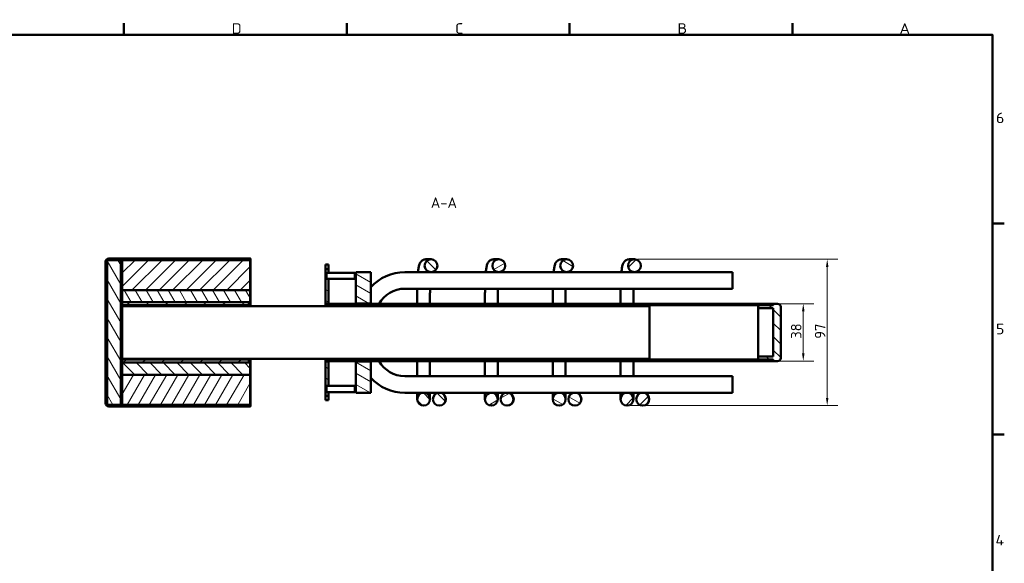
# Model space of a CAD drawing. Header units: millimetres. Extents: x 17 to 1184, y 7 to 835.
# Tile 4 of 4: x 527 to 1181, y 475 to 835. Entities that reach past the tile are written whole.
import ezdxf

# ---------------------------------------------------------------- set-up
doc = ezdxf.new("R2010")
doc.units = ezdxf.units.MM
doc.header["$LTSCALE"] = 2
for name, color, linetype, lineweight in [('Bemaßung', 7, 'Continuous', 15), ('Rahmen', 7, 'Continuous', 50), ('Schraffur', 7, 'Continuous', 18), ('Sichtbar', 7, 'Continuous', 50), ('Symbol', 7, 'Continuous', 18)]:
    doc.layers.add(name, color=color, linetype=linetype, lineweight=lineweight)
doc.styles.add('Notiztext (DIN)', font='isocpeur.ttf')
doc.styles.add('PohlCon Text gedehnt 110%', font='isocpeur.ttf', dxfattribs={"width": 1.1})
doc.styles.add('PohlCon Text normal (DIN)', font='isocpeur.ttf')
doc.dimstyles.new('POHLCON (DIN)', dxfattribs={"dimscale": 2, "dimtxt": 3.5, "dimasz": 2.55, "dimexe": 3.5, "dimexo": 1.1, "dimgap": 0.6, "dimtad": 1, "dimrnd": 1e-08, "dimtxsty": 'PohlCon Text normal (DIN)', "dimcen": 0.09, "dimdle": 10, "dimclrd": 256, "dimclre": 256, "dimclrt": 256, "dimadec": 1, "dimazin": 2, "dimtfac": 0.771429, "dimtmove": 0, "dimatfit": 3, "dimfxl": 1, "dimtolj": 1, "dimlwd": -1, "dimlwe": -1, "dimarcsym": 0})
pattern_1 = [(45, (0, 0), (-4.490128, 4.490128), [])]
pattern_2 = [(135.0002, (0, 0), (-4.49011, -4.490145), [])]
pattern_3 = [(120.0002, (0, 0), (-5.49925, -3.175017), [])]
pattern_4 = [(30, (0, 0), (-3.175002, 5.49926), [])]
pattern_5 = [(150.00025, (0, 0), (-3.174976, -5.499275), [])]
pattern_6 = [(60, (0, 0), (-5.49926, 3.175002), [])]

# ---------------------------------------------------------------- blocks, each defined once
blk = doc.blocks.new('Ränder Vorgaberahmen')
at = {"layer": 'Rahmen'}
for p, q in [((298.25, 412.5), (298.25, 416.4)), ((372.19, 412.5), (372.19, 416.4)), ((446.12, 412.5), (446.12, 416.4)), ((520.06, 412.5), (520.06, 416.4)), ((586.5, 350), (590.4, 350)), ((586.5, 280), (590.4, 280))]:
    blk.add_line(p, q, dxfattribs=at)
at = {"layer": 'Rahmen', "flags": 128}
blk.add_lwpolyline([(12.5, 7.5), (12.5, 412.5), (586.5, 412.5), (586.5, 7.5), (12.5, 7.5)], dxfattribs=at)
at = {"layer": 'Symbol', "char_height": 3.5, "attachment_point": 7, "style": 'PohlCon Text gedehnt 110%'}
for s, insert in [('D', (334.01, 412.9)), ('C', (408.14, 412.9)), ('B', (481.89, 412.9)), ('A', (555.63, 412.9)), ('6', (587.63, 383.25)), ('5', (587.63, 313.25)), ('4', (587.45, 243.25))]:
    blk.add_mtext(s, dxfattribs=dict(at, insert=insert))
blk = doc.blocks.new('*D13')
at = {"layer": 'Bemaßung', "transparency": 16777216}
for p, q in [((1029.58, 646.72), (1054.38, 646.72)), ((1047.38, 613.82), (1047.38, 641.62)), ((1029.58, 608.72), (1054.38, 608.72))]:
    blk.add_line(p, q, dxfattribs=at)
for points in [[(1046.53, 641.62), (1048.23, 641.62), (1047.38, 646.72)], [(1046.53, 613.82), (1048.23, 613.82), (1047.38, 608.72)]]:
    blk.add_solid(points, dxfattribs=at)
at = {"layer": 'Defpoints', "color": 0, "transparency": 16777216}
for p in [(1027.38, 646.72), (1047.38, 646.72), (1027.38, 608.72)]:
    blk.add_point(p, dxfattribs=at)
at = {"layer": 'Bemaßung', "transparency": 16777216, "insert": (1039.18, 623.52), "char_height": 7, "attachment_point": 1, "rotation": 90, "style": 'PohlCon Text normal (DIN)'}
blk.add_mtext('\\A1;38', dxfattribs=at)
blk = doc.blocks.new('*D19')
at = {"layer": 'Bemaßung', "transparency": 16777216}
for p, q in [((937.52, 676.22), (1070.26, 676.22)), ((1063.26, 584.32), (1063.26, 671.12)), ((932.58, 579.22), (1070.26, 579.22))]:
    blk.add_line(p, q, dxfattribs=at)
for points in [[(1062.41, 671.12), (1064.11, 671.12), (1063.26, 676.22)], [(1062.41, 584.32), (1064.11, 584.32), (1063.26, 579.22)]]:
    blk.add_solid(points, dxfattribs=at)
at = {"layer": 'Defpoints', "color": 0, "transparency": 16777216}
for p in [(935.32, 676.22), (1063.26, 676.22), (930.38, 579.22)]:
    blk.add_point(p, dxfattribs=at)
at = {"layer": 'Bemaßung', "transparency": 16777216, "insert": (1055.06, 623.52), "char_height": 7, "attachment_point": 1, "rotation": 90, "style": 'PohlCon Text normal (DIN)'}
blk.add_mtext('\\A1;97', dxfattribs=at)

msp = doc.modelspace()

# ---------------------------------------------------------------- hatches: boundary and pattern name
at = {"layer": 'Schraffur'}
h = msp.add_hatch(dxfattribs=at)
h.set_pattern_fill('ANSI31', color=256, scale=50.8, style=0)
h.set_pattern_definition(pattern_1)
edge = h.paths.add_edge_path()
edge.add_ellipse((586.378, 674.717), major_axis=(-2, 0), ratio=1, start_angle=270, end_angle=360)
edge.add_line((584.378, 674.717), (584.378, 652.717))
edge.add_line((584.378, 652.717), (584.378, 602.717))
edge.add_line((584.378, 602.717), (584.378, 580.717))
edge.add_ellipse((586.378, 580.717), major_axis=(0, -2), ratio=1, start_angle=270, end_angle=360)
edge.add_line((586.378, 578.717), (660.448, 578.717))
edge.add_line((660.448, 578.717), (680.377, 578.717))
edge.add_line((680.377, 578.717), (680.378, 578.717))
edge.add_line((680.378, 578.717), (680.378, 578.718))
edge.add_line((680.378, 578.718), (680.378, 579.717))
edge.add_line((680.378, 579.717), (595.378, 579.717))
edge.add_line((595.378, 579.717), (594.378, 579.717))
edge.add_line((594.378, 579.717), (586.378, 579.717))
edge.add_ellipse((586.378, 580.717), major_axis=(-1, 0), ratio=1, start_angle=0, end_angle=90, ccw=False)
edge.add_line((585.378, 580.717), (585.378, 674.717))
edge.add_ellipse((586.378, 674.717), major_axis=(0, 1), ratio=1, start_angle=0, end_angle=90, ccw=False)
edge.add_line((586.378, 675.717), (594.378, 675.717))
edge.add_line((594.378, 675.717), (595.378, 675.717))
edge.add_line((595.378, 675.717), (680.378, 675.717))
edge.add_line((680.378, 675.717), (680.378, 676.716))
edge.add_line((680.378, 676.716), (680.378, 676.717))
edge.add_line((680.378, 676.717), (680.377, 676.717))
edge.add_line((680.377, 676.717), (660.448, 676.717))
edge.add_line((660.448, 676.717), (586.378, 676.717))
h = msp.add_hatch(dxfattribs=at)
h.set_pattern_fill('ANSI31', color=256, scale=50.8, angle=75.000175, style=0)
h.set_pattern_definition(pattern_3)
h.paths.add_polyline_path([(594.378, 579.717), (594.378, 615.217), (594.378, 640.217), (594.378, 675.717), (586.378, 675.717), (585.378, 675.717), (585.378, 674.717), (585.378, 580.717), (585.378, 579.717), (586.378, 579.717)])
h = msp.add_hatch(dxfattribs=at)
h.set_pattern_fill('ANSI31', color=256, scale=50.8, style=0)
h.set_pattern_definition(pattern_1)
h.paths.add_polyline_path([(595.378, 655.717), (680.378, 655.717), (680.378, 675.717), (595.378, 675.717)])
h = msp.add_hatch(dxfattribs=at)
h.set_pattern_fill('ANSI31', color=256, scale=50.8, angle=14.999978, style=0)
h.set_pattern_definition(pattern_6)
edge = h.paths.add_edge_path()
edge.add_line((680.448, 578.718), (680.448, 610.217))
edge.add_line((680.448, 610.217), (680.378, 610.217))
edge.add_line((680.378, 610.217), (680.378, 607.717))
edge.add_line((680.378, 607.717), (680.378, 599.717))
edge.add_line((680.378, 599.717), (680.378, 579.717))
edge.add_line((680.378, 579.717), (680.378, 578.718))
edge.add_ellipse((680.377, 578.718), major_axis=(0, -0.001), ratio=1, start_angle=0, end_angle=90, ccw=False)
edge.add_line((680.377, 578.717), (660.448, 578.717))
edge.add_line((660.448, 578.717), (660.448, 578.647))
edge.add_line((660.448, 578.647), (680.377, 578.647))
edge.add_ellipse((680.377, 578.718), major_axis=(0.071, 0), ratio=1, start_angle=270, end_angle=360)
edge = h.paths.add_edge_path()
edge.add_line((680.448, 645.217), (680.448, 676.716))
edge.add_ellipse((680.377, 676.716), major_axis=(0, 0.071), ratio=1, start_angle=270, end_angle=360)
edge.add_line((680.377, 676.787), (660.448, 676.787))
edge.add_line((660.448, 676.787), (660.448, 676.717))
edge.add_line((660.448, 676.717), (680.377, 676.717))
edge.add_ellipse((680.377, 676.716), major_axis=(0.001, 0), ratio=1, start_angle=0, end_angle=90, ccw=False)
edge.add_line((680.378, 676.716), (680.378, 675.717))
edge.add_line((680.378, 675.717), (680.378, 655.717))
edge.add_line((680.378, 655.717), (680.378, 647.717))
edge.add_line((680.378, 647.717), (680.378, 645.217))
edge.add_line((680.378, 645.217), (680.448, 645.217))
h = msp.add_hatch(dxfattribs=at)
h.set_pattern_fill('ANSI31', color=256, scale=50.8, angle=90.00021, style=0)
h.set_pattern_definition(pattern_2)
edge = h.paths.add_edge_path()
edge.add_ellipse((800.316, 671.967), major_axis=(-4.263, 0), ratio=0.9969173, start_angle=0, end_angle=360)
edge = h.paths.add_edge_path()
edge.add_ellipse((795.378, 583.467), major_axis=(4.25, 0), ratio=1, start_angle=0, end_angle=360)
edge = h.paths.add_edge_path()
edge.add_ellipse((805.769, 583.467), major_axis=(-4.25, 0), ratio=0.9999619, start_angle=0, end_angle=360)
h = msp.add_hatch(dxfattribs=at)
h.set_pattern_fill('ANSI31', color=256, scale=50.8, angle=-14.999978, style=0)
h.set_pattern_definition(pattern_4)
edge = h.paths.add_edge_path()
edge.add_ellipse((845.316, 671.967), major_axis=(-4.263, 0), ratio=0.9969173, start_angle=0, end_angle=360)
edge = h.paths.add_edge_path()
edge.add_ellipse((840.378, 583.467), major_axis=(4.25, 0), ratio=1, start_angle=0, end_angle=360)
edge = h.paths.add_edge_path()
edge.add_ellipse((850.769, 583.467), major_axis=(-4.25, 0), ratio=0.9999619, start_angle=0, end_angle=360)
h = msp.add_hatch(dxfattribs=at)
h.set_pattern_fill('ANSI31', color=256, scale=50.8, angle=105.000246, style=0)
h.set_pattern_definition(pattern_5)
edge = h.paths.add_edge_path()
edge.add_ellipse((890.316, 671.967), major_axis=(-4.263, 0), ratio=0.9969173, start_angle=0, end_angle=360)
edge = h.paths.add_edge_path()
edge.add_ellipse((885.378, 583.467), major_axis=(4.25, 0), ratio=1, start_angle=0, end_angle=360)
edge = h.paths.add_edge_path()
edge.add_ellipse((895.769, 583.467), major_axis=(-4.25, 0), ratio=0.9999619, start_angle=0, end_angle=360)
h = msp.add_hatch(dxfattribs=at)
h.set_pattern_fill('ANSI31', color=256, scale=50.8, style=0)
h.set_pattern_definition(pattern_1)
edge = h.paths.add_edge_path()
edge.add_ellipse((935.316, 671.967), major_axis=(-4.263, 0), ratio=0.9969173, start_angle=0, end_angle=360)
edge = h.paths.add_edge_path()
edge.add_ellipse((930.378, 583.467), major_axis=(4.25, 0), ratio=1, start_angle=0, end_angle=360)
edge = h.paths.add_edge_path()
edge.add_ellipse((940.769, 583.467), major_axis=(-4.25, 0), ratio=0.9999619, start_angle=0, end_angle=360)
h = msp.add_hatch(dxfattribs=at)
h.set_pattern_fill('ANSI31', color=256, scale=50.8, angle=105.000246, style=0)
h.set_pattern_definition(pattern_5)
edge = h.paths.add_edge_path()
edge.add_line((732.378, 585.717), (730.378, 585.717))
edge.add_line((730.378, 585.717), (730.378, 588.267))
edge.add_line((730.378, 588.267), (730.885, 588.267))
edge.add_ellipse((734.378, 590.217), major_axis=(-2, 3.464), ratio=1, start_angle=89.176396, end_angle=90)
edge.add_line((730.914, 588.217), (732.378, 588.217))
edge.add_line((732.378, 588.217), (732.378, 585.717))
edge = h.paths.add_edge_path()
edge.add_line((732.378, 669.717), (730.378, 669.717))
edge.add_line((730.378, 669.717), (730.378, 667.167))
edge.add_line((730.378, 667.167), (730.885, 667.167))
edge.add_ellipse((734.378, 665.217), major_axis=(1.95, 3.492), ratio=1, start_angle=89.176396, end_angle=90, ccw=False)
edge.add_line((730.914, 667.217), (732.378, 667.217))
edge.add_line((732.378, 667.217), (732.378, 669.717))
edge = h.paths.add_edge_path()
edge.add_line((730.378, 663.267), (730.378, 662.717))
edge.add_line((730.378, 662.717), (730.378, 646.967))
edge.add_line((730.378, 646.967), (732.378, 646.967))
edge.add_line((732.378, 646.967), (732.378, 663.217))
edge.add_line((732.378, 663.217), (730.914, 663.217))
edge.add_ellipse((734.378, 665.217), major_axis=(-2, 3.464), ratio=1, start_angle=89.176396, end_angle=90, ccw=False)
edge.add_line((730.885, 663.267), (730.378, 663.267))
edge = h.paths.add_edge_path()
edge.add_line((730.378, 608.467), (730.378, 592.717))
edge.add_line((730.378, 592.717), (730.378, 592.167))
edge.add_line((730.378, 592.167), (730.885, 592.167))
edge.add_ellipse((734.378, 590.217), major_axis=(1.95, 3.492), ratio=1, start_angle=89.176396, end_angle=90, ccw=False)
edge.add_line((730.914, 592.217), (732.378, 592.217))
edge.add_line((732.378, 592.217), (732.378, 608.467))
edge.add_line((732.378, 608.467), (730.378, 608.467))
h = msp.add_hatch(dxfattribs=at)
h.set_pattern_fill('ANSI31', color=256, scale=50.8, angle=105.000246, style=0)
h.set_pattern_definition(pattern_5)
h.paths.add_polyline_path([(760.378, 608.417), (750.378, 608.417), (750.378, 587.717), (760.378, 587.717)])
h.paths.add_polyline_path([(750.378, 647.017), (760.378, 647.017), (760.378, 667.717), (750.378, 667.717)])
h = msp.add_hatch(dxfattribs=at)
h.set_pattern_fill('ANSI31', color=256, scale=50.8, angle=-14.999978, style=0)
h.set_pattern_definition(pattern_4)
h.paths.add_polyline_path([(730.308, 592.717), (730.378, 592.717), (730.378, 608.467), (730.378, 608.717), (730.378, 609.717), (730.378, 610.217), (730.308, 610.217)])
h.paths.add_polyline_path([(730.378, 645.217), (730.378, 645.717), (730.378, 646.717), (730.378, 646.967), (730.378, 662.717), (730.308, 662.717), (730.308, 645.217)])
h = msp.add_hatch(dxfattribs=at)
h.set_pattern_fill('ANSI31', color=256, scale=50.8, angle=75.000175, style=0)
h.set_pattern_definition(pattern_3)
h.paths.add_polyline_path([(680.378, 647.717), (680.378, 655.717), (595.378, 655.717), (595.378, 647.717), (679.378, 647.717)])
h = msp.add_hatch(dxfattribs=at)
h.set_pattern_fill('ANSI31', color=256, scale=50.8, angle=75.000175, style=0)
h.set_pattern_definition(pattern_3)
h.paths.add_polyline_path([(584.378, 652.717), (584.278, 652.717), (584.278, 602.717), (584.378, 602.717)])
h = msp.add_hatch(dxfattribs=at)
h.set_pattern_fill('ANSI31', color=256, scale=50.8, angle=-14.999978, style=0)
h.set_pattern_definition(pattern_4)
h.paths.add_polyline_path([(679.378, 607.717), (679.378, 609.717), (595.378, 609.717), (595.378, 607.717)])
h.paths.add_polyline_path([(679.378, 645.717), (679.378, 647.717), (595.378, 647.717), (595.378, 645.717)])
h = msp.add_hatch(dxfattribs=at)
h.set_pattern_fill('ANSI31', color=256, scale=50.8, style=0)
h.set_pattern_definition(pattern_1)
edge = h.paths.add_edge_path()
edge.add_ellipse((1026.878, 646.217), major_axis=(0.5, 0), ratio=1, start_angle=270, end_angle=360)
edge.add_line((1027.378, 646.217), (1027.378, 646.717))
edge.add_line((1027.378, 646.717), (730.378, 646.717))
edge.add_line((730.378, 646.717), (730.378, 645.717))
edge.add_line((730.378, 645.717), (1026.878, 645.717))
edge = h.paths.add_edge_path()
edge.add_ellipse((1026.878, 609.217), major_axis=(0, 0.5), ratio=1, start_angle=270, end_angle=360)
edge.add_line((1026.878, 609.717), (730.378, 609.717))
edge.add_line((730.378, 609.717), (730.378, 608.717))
edge.add_line((730.378, 608.717), (1027.378, 608.717))
edge.add_line((1027.378, 608.717), (1027.378, 609.217))
h = msp.add_hatch(dxfattribs=at)
h.set_pattern_fill('ANSI31', color=256, scale=50.8, angle=90.00021, style=0)
h.set_pattern_definition(pattern_2)
edge = h.paths.add_edge_path()
edge.add_line((1027.378, 643.717), (1027.378, 611.717))
edge.add_line((1027.378, 611.717), (1017.378, 611.717))
edge.add_line((1017.378, 611.717), (1017.378, 610.717))
edge.add_ellipse((1018.378, 610.717), major_axis=(0, -1), ratio=1, start_angle=270, end_angle=360)
edge.add_line((1018.378, 609.717), (1026.878, 609.717))
edge.add_line((1026.878, 609.717), (1027.378, 609.717))
edge.add_line((1027.378, 609.717), (1027.378, 609.217))
edge.add_line((1027.378, 609.217), (1027.378, 608.717))
edge.add_line((1027.378, 608.717), (1030.378, 608.717))
edge.add_ellipse((1030.378, 610.717), major_axis=(2, 0), ratio=1, start_angle=270, end_angle=360)
edge.add_line((1032.378, 610.717), (1032.378, 644.717))
edge.add_ellipse((1030.378, 644.717), major_axis=(0, 2), ratio=1, start_angle=270, end_angle=360)
edge.add_line((1030.378, 646.717), (1027.378, 646.717))
edge.add_line((1027.378, 646.717), (1027.378, 646.217))
edge.add_line((1027.378, 646.217), (1027.378, 645.717))
edge.add_line((1027.378, 645.717), (1026.878, 645.717))
edge.add_line((1026.878, 645.717), (1018.378, 645.717))
edge.add_ellipse((1018.378, 644.717), major_axis=(-1, 0), ratio=1, start_angle=270, end_angle=360)
edge.add_line((1017.378, 644.717), (1017.378, 643.717))
edge.add_line((1017.378, 643.717), (1027.378, 643.717))
h = msp.add_hatch(dxfattribs=at)
h.set_pattern_fill('ANSI31', color=256, scale=50.8, angle=14.999978, style=0)
h.set_pattern_definition(pattern_6)
h.paths.add_polyline_path([(594.378, 615.217), (595.378, 615.217), (595.378, 631.522), (595.378, 640.217), (594.378, 640.217)])
h = msp.add_hatch(dxfattribs=at)
h.set_pattern_fill('ANSI31', color=256, scale=50.8, angle=90.00021, style=0)
h.set_pattern_definition(pattern_2)
h.paths.add_polyline_path([(595.378, 607.717), (595.378, 599.717), (680.378, 599.717), (680.378, 607.717), (679.378, 607.717)])
h = msp.add_hatch(dxfattribs=at)
h.set_pattern_fill('ANSI31', color=256, scale=50.8, angle=14.999978, style=0)
h.set_pattern_definition(pattern_6)
h.paths.add_polyline_path([(680.378, 599.717), (595.378, 599.717), (595.378, 579.717), (680.378, 579.717)])

# ---------------------------------------------------------------- linework, layer by layer
at = {"layer": 'Sichtbar'}
for p, q in [((584.378, 674.717), (584.378, 580.717)), ((594.378, 675.717), (585.378, 675.717)), ((585.378, 675.717), (585.378, 579.717)), ((585.378, 580.717), (585.378, 674.717)), ((680.378, 676.717), (586.378, 676.717)), ((586.378, 675.717), (680.378, 675.717)), ((594.378, 579.717), (594.378, 675.717)), ((595.378, 674.717), (594.378, 674.717)), ((680.378, 675.717), (595.378, 675.717)), ((595.378, 675.717), (595.378, 655.717)), ((680.377, 676.787), (660.448, 676.787)), ((660.448, 676.787), (660.448, 676.717)), ((660.448, 676.717), (680.377, 676.717)), ((680.378, 675.717), (680.378, 676.717)), ((680.378, 676.716), (680.378, 645.217)), ((680.378, 655.717), (680.378, 675.717)), ((680.448, 645.217), (680.448, 676.716)), ((800.316, 676.217), (796.947, 676.217)), ((845.316, 676.217), (841.947, 676.217)), ((890.316, 676.217), (886.947, 676.217)), ((935.316, 676.217), (931.947, 676.217)), ((730.378, 669.717), (730.378, 672.717)), ((730.378, 672.717), (732.378, 672.717)), ((732.378, 669.717), (730.378, 669.717)), ((730.378, 669.717), (730.378, 667.167)), ((730.378, 667.167), (730.885, 667.167)), ((730.378, 663.267), (730.378, 667.167)), ((730.914, 663.217), (730.914, 667.217)), ((730.914, 667.217), (749.842, 667.217)), ((732.378, 672.717), (732.378, 669.717)), ((732.378, 667.217), (732.378, 669.717)), ((749.842, 667.217), (749.842, 663.217)), ((760.378, 667.717), (750.378, 667.717)), ((750.378, 667.717), (750.378, 647.017)), ((760.378, 647.017), (760.378, 667.717)), ((797.129, 667.717), (782.878, 667.717)), ((800.316, 667.717), (797.129, 667.717)), ((842.129, 667.717), (800.316, 667.717)), ((845.316, 667.717), (842.129, 667.717)), ((887.129, 667.717), (845.316, 667.717)), ((890.316, 667.717), (887.129, 667.717)), ((932.129, 667.717), (890.316, 667.717)), ((935.316, 667.717), (932.129, 667.717)), ((1000.378, 667.717), (935.316, 667.717)), ((1000.378, 667.717), (1000.378, 656.717)), ((730.378, 662.717), (730.308, 662.717)), ((730.308, 662.717), (730.308, 645.217)), ((730.378, 663.267), (730.378, 646.967)), ((730.885, 663.267), (730.378, 663.267)), ((730.378, 645.217), (730.378, 662.717)), ((730.914, 663.217), (749.842, 663.217)), ((732.378, 646.967), (732.378, 663.217)), ((680.378, 655.717), (595.378, 655.717)), ((595.378, 655.717), (595.378, 647.717)), ((595.378, 655.717), (680.378, 655.717)), ((680.378, 647.717), (680.378, 655.717)), ((1000.378, 656.717), (782.878, 656.717)), ((584.378, 652.717), (584.278, 652.717)), ((584.278, 652.717), (584.278, 602.717)), ((584.378, 602.717), (584.378, 652.717)), ((595.378, 647.717), (680.378, 647.717)), ((679.378, 647.717), (595.378, 647.717)), ((595.378, 647.717), (595.378, 645.717)), ((679.378, 645.717), (679.378, 647.717)), ((730.378, 646.967), (732.378, 646.967)), ((732.378, 646.967), (732.378, 646.717)), ((750.378, 647.017), (760.378, 647.017)), ((750.378, 646.717), (750.378, 647.017)), ((760.378, 647.017), (760.378, 646.717)), ((791.128, 651.967), (791.128, 646.717)), ((799.628, 651.967), (799.628, 646.717)), ((836.128, 651.967), (836.128, 646.717)), ((844.628, 651.967), (844.628, 646.717)), ((881.128, 651.967), (881.128, 646.717)), ((889.628, 651.967), (889.628, 646.717)), ((926.128, 651.967), (926.128, 646.717)), ((934.628, 651.967), (934.628, 646.717)), ((595.378, 645.717), (679.378, 645.717)), ((595.378, 645.217), (595.378, 645.717)), ((595.378, 645.217), (595.378, 631.522)), ((945.378, 645.217), (595.378, 645.217)), ((679.378, 646.632), (680.378, 646.632)), ((679.378, 645.717), (679.378, 645.217)), ((1027.378, 646.717), (730.378, 646.717)), ((730.378, 646.717), (730.378, 645.717)), ((730.378, 645.717), (1026.878, 645.717)), ((945.378, 610.217), (945.378, 645.217)), ((1017.378, 644.717), (1017.378, 643.717)), ((1017.378, 643.717), (1027.378, 643.717)), ((1017.378, 611.717), (1017.378, 643.717)), ((1027.378, 645.717), (1018.378, 645.717)), ((1027.378, 646.217), (1027.378, 646.717)), ((1030.378, 646.717), (1027.378, 646.717)), ((1027.378, 646.717), (1027.378, 645.717)), ((1027.378, 643.717), (1027.378, 611.717)), ((1032.378, 610.717), (1032.378, 644.717)), ((595.378, 640.217), (594.378, 640.217)), ((594.378, 640.217), (594.378, 615.217)), ((595.378, 631.522), (595.378, 610.217)), ((594.378, 615.217), (595.378, 615.217)), ((595.378, 609.717), (595.378, 610.217)), ((945.378, 610.217), (595.378, 610.217)), ((679.378, 609.717), (595.378, 609.717)), ((595.378, 609.717), (595.378, 607.717)), ((679.378, 610.217), (679.378, 609.717)), ((679.378, 607.717), (679.378, 609.717)), ((679.378, 608.803), (680.378, 608.803)), ((680.378, 610.217), (680.378, 578.718)), ((680.448, 578.718), (680.448, 610.217)), ((730.308, 610.217), (730.308, 592.717)), ((730.378, 592.717), (730.378, 610.217)), ((1026.878, 609.717), (730.378, 609.717)), ((730.378, 609.717), (730.378, 608.717)), ((730.378, 608.717), (1027.378, 608.717)), ((730.378, 608.467), (730.378, 592.167)), ((732.378, 608.467), (730.378, 608.467)), ((732.378, 608.717), (732.378, 608.467)), ((732.378, 592.217), (732.378, 608.467)), ((750.378, 608.417), (750.378, 608.717)), ((760.378, 608.417), (750.378, 608.417)), ((750.378, 608.417), (750.378, 587.717)), ((760.378, 608.717), (760.378, 608.417)), ((760.378, 587.717), (760.378, 608.417)), ((791.128, 608.717), (791.128, 603.467)), ((799.628, 608.717), (799.628, 603.467)), ((836.128, 608.717), (836.128, 603.467)), ((844.628, 608.717), (844.628, 603.467)), ((881.128, 608.717), (881.128, 603.467)), ((889.628, 608.717), (889.628, 603.467)), ((926.128, 608.717), (926.128, 603.467)), ((934.628, 608.717), (934.628, 603.467)), ((1027.378, 611.717), (1017.378, 611.717)), ((1017.378, 611.717), (1017.378, 610.717)), ((1018.378, 609.717), (1027.378, 609.717)), ((1027.378, 609.717), (1027.378, 608.717)), ((1027.378, 608.717), (1027.378, 609.217)), ((1027.378, 608.717), (1030.378, 608.717)), ((584.278, 602.717), (584.378, 602.717)), ((595.378, 607.717), (595.378, 599.717)), ((680.378, 607.717), (595.378, 607.717)), ((595.378, 607.717), (679.378, 607.717)), ((680.378, 599.717), (680.378, 607.717)), ((791.128, 603.467), (791.128, 598.717)), ((799.628, 598.717), (799.628, 603.467)), ((836.128, 603.467), (836.128, 598.717)), ((844.628, 598.717), (844.628, 603.467)), ((881.128, 603.467), (881.128, 598.717)), ((889.628, 598.717), (889.628, 603.467)), ((926.128, 603.467), (926.128, 598.717)), ((934.628, 598.717), (934.628, 603.467)), ((680.378, 599.717), (595.378, 599.717)), ((595.378, 599.717), (595.378, 579.717)), ((595.378, 599.717), (680.378, 599.717)), ((680.378, 579.717), (680.378, 599.717)), ((782.878, 598.717), (1000.378, 598.717)), ((1000.378, 587.717), (1000.378, 598.717)), ((730.308, 592.717), (730.378, 592.717)), ((730.378, 592.167), (730.885, 592.167)), ((730.378, 588.267), (730.378, 592.167)), ((730.885, 588.267), (730.378, 588.267)), ((730.378, 588.267), (730.378, 585.717)), ((730.914, 588.217), (730.914, 592.217)), ((730.914, 592.217), (749.842, 592.217)), ((730.914, 588.217), (749.842, 588.217)), ((732.378, 585.717), (732.378, 588.217)), ((749.842, 592.217), (749.842, 588.217)), ((732.378, 585.717), (730.378, 585.717)), ((730.378, 582.717), (730.378, 585.717)), ((732.378, 582.717), (730.378, 582.717)), ((732.378, 585.717), (732.378, 582.717)), ((750.378, 587.717), (760.378, 587.717)), ((782.878, 587.717), (805.769, 587.717)), ((791.128, 587.717), (791.128, 583.467)), ((799.628, 583.467), (799.628, 587.717)), ((805.922, 587.717), (805.769, 587.717)), ((805.922, 587.717), (850.769, 587.717)), ((836.128, 587.717), (836.128, 583.467)), ((844.628, 583.467), (844.628, 587.717)), ((850.922, 587.717), (850.769, 587.717)), ((850.922, 587.717), (895.769, 587.717)), ((881.128, 587.717), (881.128, 583.467)), ((889.628, 583.467), (889.628, 587.717)), ((895.922, 587.717), (895.769, 587.717)), ((895.922, 587.717), (940.769, 587.717)), ((926.128, 587.717), (926.128, 583.467)), ((934.628, 583.467), (934.628, 587.717)), ((940.922, 587.717), (940.769, 587.717)), ((940.922, 587.717), (1000.378, 587.717)), ((585.378, 579.717), (594.378, 579.717)), ((680.378, 579.717), (586.378, 579.717)), ((586.378, 578.717), (680.378, 578.717)), ((595.378, 580.717), (594.378, 580.717)), ((595.378, 579.717), (680.378, 579.717)), ((680.377, 578.717), (660.448, 578.717)), ((660.448, 578.717), (660.448, 578.647)), ((660.448, 578.647), (680.377, 578.647)), ((680.378, 578.717), (680.378, 579.717)), ((805.922, 579.217), (805.769, 579.217)), ((850.922, 579.217), (850.769, 579.217)), ((895.922, 579.217), (895.769, 579.217)), ((940.922, 579.217), (940.769, 579.217))]:
    msp.add_line(p, q, dxfattribs=at)
for centre in [(795.378, 583.467), (840.378, 583.467), (885.378, 583.467), (930.378, 583.467)]:
    msp.add_circle(centre, 4.25, dxfattribs=at)
for centre, radius, start, end in [((586.378, 674.717), 2, 90, 180), ((586.378, 674.717), 1, 90, 180), ((680.377, 676.716), 0.071, 0, 90), ((680.377, 676.716), 0.001, 0, 90), ((734.378, 665.217), 4, 150, 210), ((746.378, 665.217), 4, 330, 30), ((782.878, 637.217), 30.5, 90, 137.536275), ((782.878, 637.217), 19.5, 90, 150.844635), ((1018.378, 644.717), 1, 90, 180), ((1026.878, 646.217), 0.5, 270, 0), ((1030.378, 644.717), 2, 0, 90), ((782.878, 618.217), 19.5, 209.155365, 270), ((1018.378, 610.717), 1, 180, 270), ((1026.878, 609.217), 0.5, 0, 90), ((1030.378, 610.717), 2, 270, 0), ((782.878, 618.217), 30.5, 222.463725, 270), ((734.378, 590.217), 4, 150, 210), ((746.378, 590.217), 4, 330, 30), ((586.378, 580.717), 2, 180, 270), ((586.378, 580.717), 1, 180, 270), ((680.377, 578.718), 0.001, 270, 0), ((680.377, 578.718), 0.071, 270, 0)]:
    msp.add_arc(centre, radius, start, end, dxfattribs=at)
for centre, major_axis, ratio in [((800.316, 671.967), (-4.263, 0), 0.9969173), ((845.316, 671.967), (-4.263, 0), 0.9969173), ((890.316, 671.967), (-4.263, 0), 0.9969173), ((935.316, 671.967), (-4.263, 0), 0.9969173), ((805.769, 583.467), (-4.25, 0), 0.9999619), ((850.769, 583.467), (-4.25, 0), 0.9999619), ((895.769, 583.467), (-4.25, 0), 0.9999619), ((940.769, 583.467), (-4.25, 0), 0.9999619)]:
    msp.add_ellipse(centre, major_axis=major_axis, ratio=ratio, dxfattribs=at)
for centre in [(805.922, 583.467), (850.922, 583.467), (895.922, 583.467), (940.922, 583.467)]:
    msp.add_ellipse(centre, major_axis=(0, 4.25), ratio=0.9999619, start_param=3.1415927, end_param=6.2831853, dxfattribs=at)
for points, knots in [([(796.947, 676.217), (796.451, 676.217), (795.96, 676.128), (795.072, 675.826), (794.691, 675.61), (794.014, 675.126), (793.755, 674.861), (793.296, 674.318), (793.136, 674.058), (792.807, 673.464), (792.695, 673.177), (792.317, 672.108), (792.197, 671.447), (791.929, 669.789), (791.814, 668.823), (791.71, 667.717)], [3.14159265, 3.14159265, 3.14159265, 3.14159265, 3.16825759, 3.16825759, 3.19756367, 3.19756367, 3.23409092, 3.23409092, 3.28217688, 3.28217688, 3.35985204, 3.35985204, 3.59382512, 3.59382512, 3.83727159, 3.83727159, 3.83727159, 3.83727159]), ([(841.947, 676.217), (841.451, 676.217), (840.96, 676.128), (840.072, 675.826), (839.691, 675.61), (839.014, 675.126), (838.755, 674.861), (838.296, 674.318), (838.136, 674.058), (837.807, 673.464), (837.695, 673.177), (837.317, 672.108), (837.197, 671.447), (836.929, 669.789), (836.814, 668.823), (836.71, 667.717)], [3.14159265, 3.14159265, 3.14159265, 3.14159265, 3.16825759, 3.16825759, 3.19756367, 3.19756367, 3.23409092, 3.23409092, 3.28217688, 3.28217688, 3.35985204, 3.35985204, 3.59382512, 3.59382512, 3.83727159, 3.83727159, 3.83727159, 3.83727159]), ([(886.947, 676.217), (886.451, 676.217), (885.96, 676.128), (885.072, 675.826), (884.691, 675.61), (884.014, 675.126), (883.755, 674.861), (883.296, 674.318), (883.136, 674.058), (882.807, 673.464), (882.695, 673.177), (882.317, 672.108), (882.197, 671.447), (881.929, 669.789), (881.814, 668.823), (881.71, 667.717)], [3.14159265, 3.14159265, 3.14159265, 3.14159265, 3.16825759, 3.16825759, 3.19756367, 3.19756367, 3.23409092, 3.23409092, 3.28217688, 3.28217688, 3.35985204, 3.35985204, 3.59382512, 3.59382512, 3.83727159, 3.83727159, 3.83727159, 3.83727159]), ([(931.947, 676.217), (931.451, 676.217), (930.96, 676.128), (930.072, 675.826), (929.691, 675.61), (929.014, 675.126), (928.755, 674.861), (928.296, 674.318), (928.136, 674.058), (927.807, 673.464), (927.695, 673.177), (927.317, 672.108), (927.197, 671.447), (926.929, 669.789), (926.814, 668.823), (926.71, 667.717)], [3.14159265, 3.14159265, 3.14159265, 3.14159265, 3.16825759, 3.16825759, 3.19756367, 3.19756367, 3.23409092, 3.23409092, 3.28217688, 3.28217688, 3.35985204, 3.35985204, 3.59382512, 3.59382512, 3.83727159, 3.83727159, 3.83727159, 3.83727159]), ([(791.172, 656.717), (791.164, 656.324), (791.158, 655.928), (791.136, 654.354), (791.128, 653.161), (791.128, 651.967)], [4.47671638, 4.47671638, 4.47671638, 4.47671638, 4.53630292, 4.53630292, 4.71238898, 4.71238898, 4.71238898, 4.71238898]), ([(799.673, 656.717), (799.664, 656.216), (799.655, 655.709), (799.635, 654.132), (799.628, 653.05), (799.628, 651.967)], [4.46832185, 4.46832185, 4.46832185, 4.46832185, 4.54729716, 4.54729716, 4.71238898, 4.71238898, 4.71238898, 4.71238898]), ([(836.172, 656.717), (836.164, 656.324), (836.158, 655.928), (836.136, 654.354), (836.128, 653.161), (836.128, 651.967)], [4.47671638, 4.47671638, 4.47671638, 4.47671638, 4.53630292, 4.53630292, 4.71238898, 4.71238898, 4.71238898, 4.71238898]), ([(844.673, 656.717), (844.664, 656.216), (844.655, 655.709), (844.635, 654.132), (844.628, 653.05), (844.628, 651.967)], [4.46832185, 4.46832185, 4.46832185, 4.46832185, 4.54729716, 4.54729716, 4.71238898, 4.71238898, 4.71238898, 4.71238898]), ([(881.172, 656.717), (881.164, 656.324), (881.158, 655.928), (881.136, 654.354), (881.128, 653.161), (881.128, 651.967)], [4.47671638, 4.47671638, 4.47671638, 4.47671638, 4.53630292, 4.53630292, 4.71238898, 4.71238898, 4.71238898, 4.71238898]), ([(889.673, 656.717), (889.664, 656.216), (889.655, 655.709), (889.635, 654.132), (889.628, 653.05), (889.628, 651.967)], [4.46832185, 4.46832185, 4.46832185, 4.46832185, 4.54729716, 4.54729716, 4.71238898, 4.71238898, 4.71238898, 4.71238898]), ([(926.172, 656.717), (926.164, 656.324), (926.158, 655.928), (926.136, 654.354), (926.128, 653.161), (926.128, 651.967)], [4.47671638, 4.47671638, 4.47671638, 4.47671638, 4.53630292, 4.53630292, 4.71238898, 4.71238898, 4.71238898, 4.71238898]), ([(934.673, 656.717), (934.664, 656.216), (934.655, 655.709), (934.635, 654.132), (934.628, 653.05), (934.628, 651.967)], [4.46832185, 4.46832185, 4.46832185, 4.46832185, 4.54729716, 4.54729716, 4.71238898, 4.71238898, 4.71238898, 4.71238898])]:
    msp.add_open_spline(points, degree=3, knots=knots, dxfattribs=at)

# ---------------------------------------------------------------- block references
at = {"xscale": 2, "yscale": 2, "zscale": 2}
msp.add_blockref('Ränder Vorgaberahmen', (0, 0), dxfattribs=at)

# ---------------------------------------------------------------- texts
at = {"layer": 'Symbol', "insert": (800.186, 710.268), "char_height": 7, "attachment_point": 7, "style": 'Notiztext (DIN)'}
msp.add_mtext('A-A', dxfattribs=at)

# ---------------------------------------------------------------- dimensions: what is measured, and where the dimension line sits
at = {"layer": 'Bemaßung'}
for base, p1, p2, angle, picture, middle in [((1063.265, 676.217), (930.378, 579.217), (935.316, 676.217), 90, '*D19', (1063.265, 627.717)), ((1047.378, 646.717), (1027.378, 608.717), (1027.378, 646.717), 270, '*D13', (1047.378, 627.717))]:
    dim = msp.add_linear_dim(base=base, p1=p1, p2=p2, angle=angle, dimstyle='POHLCON (DIN)', override={"dimgap": 0.6, "dimdec": 2, "dimtol": 0, "dimlim": 0, "dimtp": 0, "dimtm": 0, "dimtdec": 2, "dimtofl": 0, "dimatfit": 1}, dxfattribs=at)
    dim.commit()
    dim.dimension.update_dxf_attribs({"geometry": picture, "text_midpoint": middle, "dimtype": 160})

doc.saveas('drawing.dxf')
